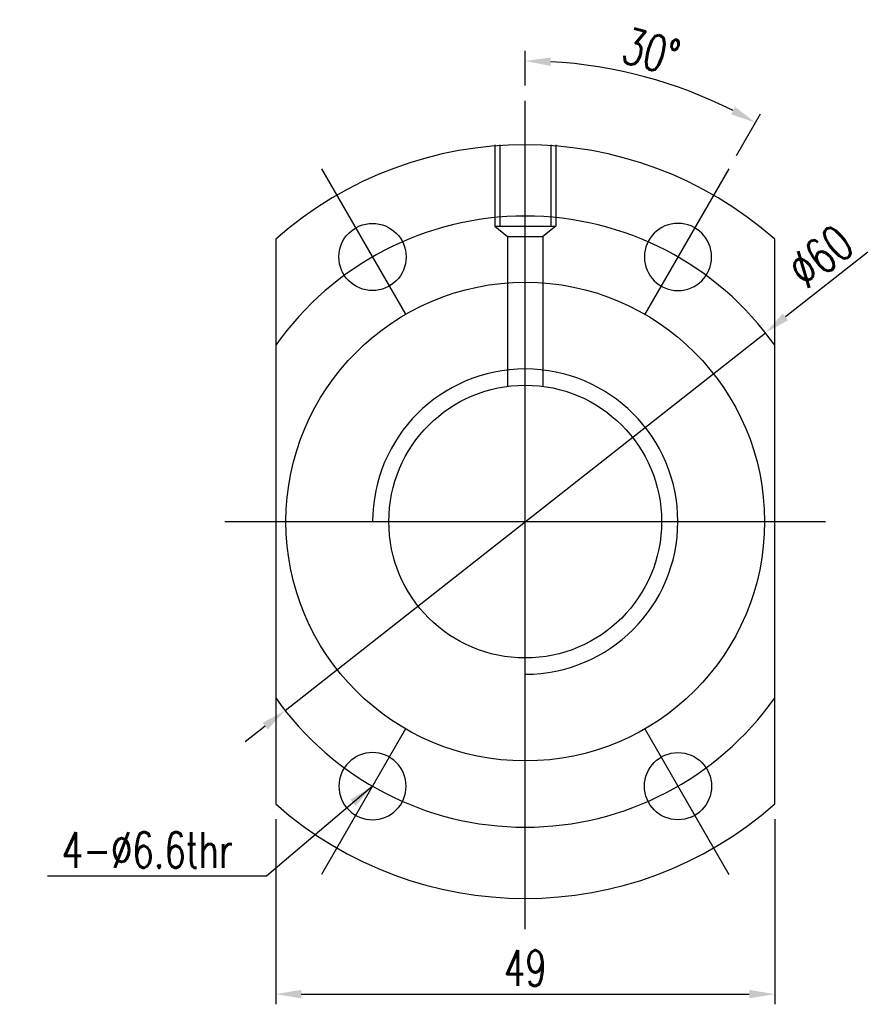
# Model space of a CAD drawing. Extents: x -595 to 1231, y -1825 to 101.
# Tile 1 of 64: x -89 to -5, y -9 to 88. Entities that reach past the tile are written whole.
import ezdxf

# ---------------------------------------------------------------- set-up
doc = ezdxf.new("R2010")
doc.units = 0
doc.header["$MEASUREMENT"] = 0
doc.header["$PDMODE"] = 2
doc.linetypes.add('$RECOVER_051013101347-0', pattern=[0])
doc.layers.get('DEFPOINTS').update_dxf_attribs({"linetype": 'CONTINUOUS'})
doc.layers.add('layer 1', color=7, linetype='CONTINUOUS')
doc.styles.add('DIM-7', font='SIMPLEX.shx', dxfattribs={"width": 0.7, "bigfont": 'chineset.shx'})
doc.dimstyles.new('CNS', dxfattribs={"dimtxt": 3.5, "dimasz": 2.5, "dimexe": 1, "dimexo": 1.5, "dimgap": 0.09, "dimtad": 0, "dimdsep": 46, "dimtxsty": 'DIM-7', "dimcen": 0.09, "dimclrd": 1, "dimclre": 1, "dimclrt": 4, "dimadec": 0, "dimazin": 0, "dimtfac": 1, "dimtix": 1, "dimtmove": 2, "dimatfit": 3, "dimfxl": 1, "dimtvp": 0.971429, "dimtolj": 1, "dimarcsym": 0})

# ---------------------------------------------------------------- blocks, each defined once
blk = doc.blocks.new('*D7')
at = {"layer": 'DEFPOINTS', "color": 0, "transparency": 16777216}
for p in [(-24.264, 80.785), (-39.731, 79.609), (-19.731, 72.932), (-27.981, 58.643), (-39.731, -3.971)]:
    blk.add_point(p, dxfattribs=at)
at = {"layer": 'layer 1', "lineweight": -2, "transparency": 16777216}
for p, q in [((-39.731, 81.109), (-39.731, 84.513)), ((-18.981, 74.231), (-16.62, 78.32))]:
    blk.add_line(p, q, dxfattribs=at)
blk.add_arc((-39.731, 38.291), 45.221, 63.16791, 86.83209, dxfattribs=at)
at = {"layer": 'layer 1', "transparency": 16777216}
for points in [[(-37.243, 83.027), (-37.22, 83.86), (-39.731, 83.513)], [(-19.12, 79.01), (-19.517, 78.277), (-17.12, 77.454)]]:
    blk.add_solid(points, dxfattribs=at)
at = {"layer": 'layer 1', "transparency": 16777216, "insert": (-27.367, 84.435), "char_height": 3.5, "attachment_point": 5, "rotation": 345, "style": 'DIM-7'}
blk.add_mtext('\\A1;30°', dxfattribs=at)
blk = doc.blocks.new('*D8')
at = {"layer": 'DEFPOINTS', "color": 0, "transparency": 16777216}
for p in [(-64.231, 10.565), (-15.231, 10.565), (-15.231, -8.103)]:
    blk.add_point(p, dxfattribs=at)
at = {"layer": 'layer 1', "lineweight": -2, "transparency": 16777216}
for p, q in [((-64.231, 9.065), (-64.231, -9.103)), ((-15.231, 9.065), (-15.231, -9.103)), ((-61.731, -8.103), (-17.731, -8.103))]:
    blk.add_line(p, q, dxfattribs=at)
at = {"layer": 'layer 1', "transparency": 16777216}
for points in [[(-61.731, -7.686), (-61.731, -8.519), (-64.231, -8.103)], [(-17.731, -7.686), (-17.731, -8.519), (-15.231, -8.103)]]:
    blk.add_solid(points, dxfattribs=at)
at = {"layer": 'layer 1', "transparency": 16777216, "insert": (-39.731, -5.553), "char_height": 3.5, "attachment_point": 5, "style": 'DIM-7'}
blk.add_mtext('\\A1;49', dxfattribs=at)
blk = doc.blocks.new('*D9')
at = {"layer": 'DEFPOINTS', "color": 0, "transparency": 16777216}
for p in [(-16.149, 56.836), (-63.312, 19.747)]:
    blk.add_point(p, dxfattribs=at)
at = {"layer": 'layer 1', "lineweight": -2, "transparency": 16777216}
for p, q in [((-6.1, 64.738), (-14.184, 58.381)), ((-63.312, 19.747), (-16.149, 56.836)), ((-65.278, 18.201), (-67.243, 16.656))]:
    blk.add_line(p, q, dxfattribs=at)
at = {"layer": 'layer 1', "transparency": 16777216}
for points in [[(-14.441, 58.709), (-13.926, 58.054), (-16.149, 56.836)], [(-65.535, 18.529), (-65.02, 17.874), (-63.312, 19.747)]]:
    blk.add_solid(points, dxfattribs=at)
at = {"layer": 'layer 1', "transparency": 16777216, "insert": (-10.736, 64.337), "char_height": 3.5, "attachment_point": 5, "rotation": 38.18129, "style": 'DIM-7'}
blk.add_mtext('\\A1;∅60', dxfattribs=at)

msp = doc.modelspace()

# ---------------------------------------------------------------- linework, layer by layer
at = {"layer": 'layer 1', "ltscale": 5}
for p, q in [((-39.731, -1.709), (-39.731, 79.609)), ((-42.731, 75.291), (-42.731, 67.291)), ((-42.231, 75.291), (-42.231, 67.291)), ((-37.231, 75.291), (-37.231, 67.291)), ((-36.731, 75.291), (-36.731, 67.291)), ((-42.731, 67.291), (-41.472, 66.291)), ((-42.731, 67.291), (-36.731, 67.291)), ((-41.472, 66.291), (-37.989, 66.291)), ((-41.472, 66.291), (-41.472, 51.577)), ((-37.989, 66.291), (-37.989, 51.577)), ((-69.231, 38.291), (-10.231, 38.291))]:
    msp.add_line(p, q, dxfattribs=at)
at = {"layer": 'layer 1', "ltscale": 2}
for p, q in [((-59.731, 72.932), (-51.481, 58.643)), ((-19.731, 72.932), (-27.981, 58.643)), ((-51.481, 17.94), (-59.731, 3.65)), ((-27.981, 17.94), (-19.731, 3.65))]:
    msp.add_line(p, q, dxfattribs=at)
at = {"layer": 'layer 1', "linetype": '$RECOVER_051013101347-0'}
msp.add_line((-36.731, 67.291), (-37.989, 66.291), dxfattribs=at)
at = {"layer": 'layer 1', "linetype": 'Continuous'}
for p, q in [((-64.231, 66.017), (-64.231, 10.565)), ((-15.231, 10.565), (-15.231, 66.017))]:
    msp.add_line(p, q, dxfattribs=at)
for centre, radius in [((-54.731, 64.272), 3.3), ((-39.731, 38.291), 23.5), ((-39.731, 38.291), 13.392), ((-24.731, 12.31), 3.3)]:
    msp.add_circle(centre, radius, dxfattribs=at)
at = {"layer": 'layer 1', "linetype": 'Continuous', "extrusion": (0, 0, -1)}
for centre in [(24.731, 64.272), (54.731, 12.31)]:
    msp.add_circle(centre, 3.3, dxfattribs=at)
at = {"layer": 'layer 1', "linetype": 'Continuous'}
for start, end in [(48.53502, 131.46498), (228.53502, 311.46498)]:
    msp.add_arc((-39.731, 38.291), 37, start, end, dxfattribs=at)
at = {"layer": 'layer 1', "ltscale": 5}
for start, end in [(35.24751, 144.75249), (215.24751, 324.75249)]:
    msp.add_arc((-39.731, 38.291), 30, start, end, dxfattribs=at)
at = {"layer": 'layer 1'}
msp.add_arc((-39.731, 38.291), 14.985, 270, 180, dxfattribs=at)

# ---------------------------------------------------------------- texts
at = {"layer": 'layer 1', "insert": (-68.439, 4.294), "char_height": 3.5, "width": 35.3632, "attachment_point": 9, "style": 'DIM-7'}
msp.add_mtext('\\A1;4-%%C6.6thr', dxfattribs=at)

# ---------------------------------------------------------------- dimensions: what is measured, and where the dimension line sits
at = {"layer": 'layer 1'}
dim = msp.add_angular_dim_2l(base=(-24.264, 80.785), line1=((-39.731, -3.971), (-39.731, 79.609)), line2=((-19.731, 72.932), (-27.981, 58.643)), dimstyle='CNS', override={"dimgap": 0.8, "dimtad": 1, "dimclrd": 256, "dimclre": 256, "dimclrt": 256, "dimadec": 2, "dimazin": 2, "dimtmove": 1, "dimatfit": 0}, dxfattribs=at)
dim.commit()
dim.dimension.update_dxf_attribs({"geometry": '*D7', "text_midpoint": (-27.367, 84.435)})
dim = msp.add_diameter_dim_2p(p1=(-63.312, 19.747), p2=(-16.149, 56.836), dimstyle='CNS', override={"dimgap": 0.8, "dimtad": 1, "dimclrd": 256, "dimclre": 256, "dimclrt": 256, "dimadec": 2, "dimazin": 2, "dimtmove": 1, "dimatfit": 0}, dxfattribs=at)
dim.commit()
dim.dimension.update_dxf_attribs({"geometry": '*D9', "text_midpoint": (-10.736, 64.337)})
dim = msp.add_linear_dim(base=(-15.231, -8.103), p1=(-64.231, 10.565), p2=(-15.231, 10.565), dimstyle='CNS', override={"dimgap": 0.8, "dimtad": 1, "dimclrd": 256, "dimclre": 256, "dimclrt": 256, "dimadec": 2, "dimazin": 2, "dimtmove": 1, "dimatfit": 0}, dxfattribs=at)
dim.commit()
dim.dimension.update_dxf_attribs({"geometry": '*D8', "text_midpoint": (-39.731, -5.553)})

# ---------------------------------------------------------------- leaders
at = {"layer": 'layer 1', "annotation_type": 0, "has_hookline": 1, "hookline_direction": 1, "text_width": 18.2}
msp.add_leader([(-54.731, 12.31), (-65.139, 3.494), (-67.639, 3.494)], dimstyle='CNS', override={"dimgap": 0.8, "dimtad": 1, "dimclrd": 256, "dimclre": 256, "dimclrt": 256, "dimadec": 2, "dimazin": 2, "dimtmove": 1, "dimatfit": 0}, dxfattribs=at)

doc.saveas('drawing.dxf')
